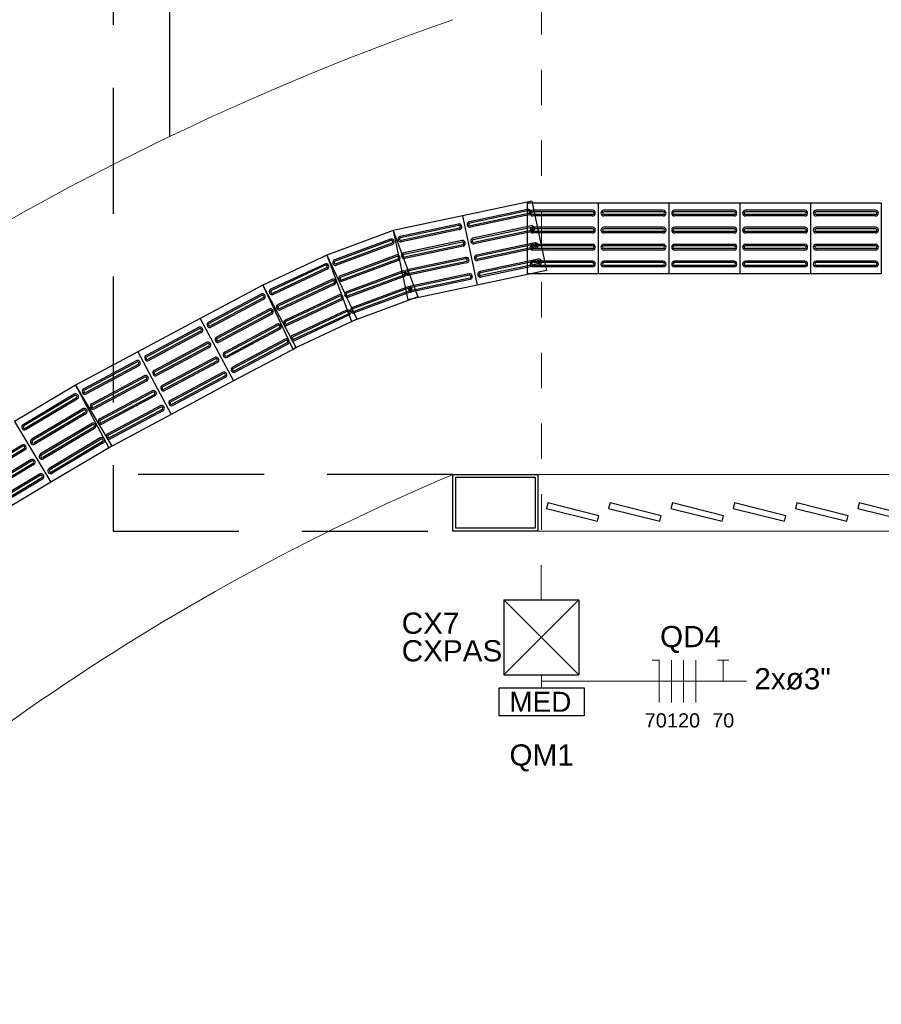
# Model space of a CAD drawing. Header units: millimetres. Extents: x -8 to 220, y -114 to 51.
# Tile 2 of 82: x 26.21 to 29.25, y -114 to -110.52. Entities that reach past the tile are written whole.
import ezdxf

# ---------------------------------------------------------------- set-up
doc = ezdxf.new("R2010")
doc.units = ezdxf.units.MM
doc.header["$MEASUREMENT"] = 0
doc.linetypes.add('HIDDEN', pattern=[0.9525, 0.635, -0.3175])
doc.linetypes.add('JIS_02_1.2', pattern=[0.25, 0.125, -0.125])
for name, color, linetype, lineweight in [('0.1', 1, 'Continuous', 9), ('02', 2, 'Continuous', 20), ('EL-Condutos', 4, 'Continuous', 5), ('EL-Fios (Fase 1)', 7, 'Continuous', 5), ('EL-Fios (Fase 2)', 7, 'Continuous', 5), ('EL-Fios (Fase 3)', 7, 'Continuous', 5), ('EL-Fios (Neutro)', 7, 'Continuous', 5), ('EL-Fios (Terra)', 7, 'Continuous', 5), ('EL-Textos conduto', 7, 'Continuous', 5), ('EL-Textos fios', 7, 'Continuous', 5), ('Textos', 7, 'Continuous', 5)]:
    doc.layers.add(name, color=color, linetype=linetype, lineweight=lineweight)
for name, color, linetype in [('1', 1, 'Continuous'), ('Arq-parede-alta', 5, 'Continuous'), ('CIV-Piso Tátil', 32, 'Continuous'), ('ESQUADRIAS CORTE', 3, 'Continuous'), ('JANELA', 3, 'Continuous'), ('P-SIMBOL', 5, 'Continuous'), ('PROJEÇÃO', 6, 'HIDDEN')]:
    doc.layers.add(name, color=color, linetype=linetype)
doc.styles.add('Arial', font='arial.ttf')

msp = doc.modelspace()

# ---------------------------------------------------------------- linework, layer by layer
at = {"layer": '0.1', "color": 8}
msp.add_arc((30.94, -119.6912), 9.709, 109.244, 144.14009, dxfattribs=at)
at = {"layer": '0.1'}
msp.add_arc((30.94, -119.6912), 8.209, 112.94311, 136.14404, dxfattribs=at)
at = {"layer": '02', "color": 8}
for p, q in [((28.04, -112.1316), (33.84, -112.1316)), ((28.04, -112.3316), (33.84, -112.3316))]:
    msp.add_line(p, q, dxfattribs=at)
at = {"layer": '1', "color": 8}
msp.add_line((26.74, -110.9377), (26.74, -106.6316), dxfattribs=at)
at = {"layer": 'Arq-parede-alta', "color": 8, "ltscale": 0.03}
msp.add_lwpolyline([(27.74, -112.1316), (28.04, -112.1316), (28.04, -112.3316), (27.74, -112.3316)], close=True, dxfattribs=at)
at = {"layer": 'CIV-Piso Tátil', "color": 251}
for p, q in [((28.0183, -111.1662), (27.7737, -111.2181)), ((28.2527, -111.1731), (28.0027, -111.1731)), ((28.0027, -111.1731), (28.0027, -111.4231)), ((28.0183, -111.1662), (28.0702, -111.4108)), ((28.5027, -111.1731), (28.2527, -111.1731)), ((28.2527, -111.1731), (28.2527, -111.4231)), ((28.2527, -111.1731), (28.2527, -111.4231)), ((28.7527, -111.1731), (28.5027, -111.1731)), ((28.5027, -111.1731), (28.5027, -111.4231)), ((28.5027, -111.1731), (28.5027, -111.4231)), ((29.0027, -111.1731), (28.7527, -111.1731)), ((28.7527, -111.1731), (28.7527, -111.4231)), ((28.7527, -111.1731), (28.7527, -111.4231)), ((29.0027, -111.1731), (29.0027, -111.4231)), ((29.2527, -111.1731), (29.0027, -111.1731)), ((29.0027, -111.1731), (29.0027, -111.4231)), ((29.2527, -111.1731), (29.2527, -111.4231)), ((27.7738, -111.2181), (27.5292, -111.2699)), ((27.7737, -111.2181), (27.8256, -111.4626)), ((27.7738, -111.2181), (27.8256, -111.4626)), ((28.0039, -111.1948), (27.7985, -111.2384)), ((28.005, -111.1997), (27.7995, -111.2433)), ((28.007, -111.2095), (27.8016, -111.253)), ((28.0081, -111.2144), (27.8026, -111.2579)), ((28.2327, -111.1981), (28.0227, -111.1981)), ((28.2327, -111.2031), (28.0227, -111.2031)), ((28.2327, -111.2131), (28.0227, -111.2131)), ((28.2327, -111.2181), (28.0227, -111.2181)), ((28.4827, -111.1981), (28.2727, -111.1981)), ((28.4827, -111.2031), (28.2727, -111.2031)), ((28.4827, -111.2131), (28.2727, -111.2131)), ((28.4827, -111.2181), (28.2727, -111.2181)), ((28.7327, -111.1981), (28.5227, -111.1981)), ((28.7327, -111.2031), (28.5227, -111.2031)), ((28.7327, -111.2131), (28.5227, -111.2131)), ((28.7327, -111.2181), (28.5227, -111.2181)), ((28.9827, -111.1981), (28.7727, -111.1981)), ((28.9827, -111.2031), (28.7727, -111.2031)), ((28.9827, -111.2131), (28.7727, -111.2131)), ((28.9827, -111.2181), (28.7727, -111.2181)), ((29.2327, -111.1981), (29.0227, -111.1981)), ((29.2327, -111.2031), (29.0227, -111.2031)), ((29.2327, -111.2131), (29.0227, -111.2131)), ((29.2327, -111.2181), (29.0227, -111.2181)), ((27.7594, -111.2467), (27.5539, -111.2902)), ((27.7604, -111.2516), (27.555, -111.2951)), ((28.0164, -111.2535), (27.8109, -111.2971)), ((27.5292, -111.2699), (27.2948, -111.3569)), ((27.5292, -111.2699), (27.6162, -111.5043)), ((27.5292, -111.2699), (27.5811, -111.5145)), ((27.7625, -111.2613), (27.5571, -111.3049)), ((27.7635, -111.2662), (27.5581, -111.3098)), ((28.0174, -111.2584), (27.812, -111.302)), ((28.0195, -111.2682), (27.8141, -111.3117)), ((28.0205, -111.2731), (27.8151, -111.3166)), ((28.2327, -111.2581), (28.0227, -111.2581)), ((28.2327, -111.2631), (28.0227, -111.2631)), ((28.2327, -111.2731), (28.0227, -111.2731)), ((28.2327, -111.2781), (28.0227, -111.2781)), ((28.4827, -111.2581), (28.2727, -111.2581)), ((28.4827, -111.2631), (28.2727, -111.2631)), ((28.4827, -111.2731), (28.2727, -111.2731)), ((28.4827, -111.2781), (28.2727, -111.2781)), ((28.7327, -111.2581), (28.5227, -111.2581)), ((28.7327, -111.2631), (28.5227, -111.2631)), ((28.7327, -111.2731), (28.5227, -111.2731)), ((28.7327, -111.2781), (28.5227, -111.2781)), ((28.9827, -111.2581), (28.7727, -111.2581)), ((28.9827, -111.2631), (28.7727, -111.2631)), ((28.9827, -111.2731), (28.7727, -111.2731)), ((28.9827, -111.2781), (28.7727, -111.2781)), ((29.2327, -111.2581), (29.0227, -111.2581)), ((29.2327, -111.2631), (29.0227, -111.2631)), ((29.2327, -111.2731), (29.0227, -111.2731)), ((29.2327, -111.2781), (29.0227, -111.2781)), ((27.5191, -111.3003), (27.3223, -111.3734)), ((27.5209, -111.305), (27.324, -111.3781)), ((27.5244, -111.3144), (27.3275, -111.3874)), ((27.5261, -111.3191), (27.3292, -111.3921)), ((27.7718, -111.3054), (27.5664, -111.3489)), ((27.7729, -111.3102), (27.5674, -111.3538)), ((27.7749, -111.32), (27.5695, -111.3636)), ((27.776, -111.3249), (27.5705, -111.3685)), ((28.0289, -111.3127), (27.8235, -111.3562)), ((28.03, -111.3175), (27.8245, -111.3611)), ((28.2327, -111.3186), (28.0227, -111.3186)), ((28.2327, -111.3236), (28.0227, -111.3236)), ((28.4827, -111.3186), (28.2727, -111.3186)), ((28.4827, -111.3236), (28.2727, -111.3236)), ((28.7327, -111.3186), (28.5227, -111.3186)), ((28.7327, -111.3236), (28.5227, -111.3236)), ((28.9827, -111.3186), (28.7727, -111.3186)), ((28.9827, -111.3236), (28.7727, -111.3236)), ((29.2327, -111.3186), (29.0227, -111.3186)), ((29.2327, -111.3236), (29.0227, -111.3236)), ((27.2948, -111.3569), (27.0685, -111.463)), ((27.2948, -111.3569), (27.401, -111.5832)), ((27.2948, -111.3569), (27.3818, -111.5913)), ((27.54, -111.3566), (27.3431, -111.4296)), ((28.032, -111.3273), (27.8266, -111.3709)), ((28.0331, -111.3322), (27.8276, -111.3758)), ((28.2327, -111.3336), (28.0227, -111.3336)), ((28.2327, -111.3386), (28.0227, -111.3386)), ((28.4827, -111.3336), (28.2727, -111.3336)), ((28.4827, -111.3386), (28.2727, -111.3386)), ((28.7327, -111.3336), (28.5227, -111.3336)), ((28.7327, -111.3386), (28.5227, -111.3386)), ((28.9827, -111.3336), (28.7727, -111.3336)), ((28.9827, -111.3386), (28.7727, -111.3386)), ((29.2327, -111.3336), (29.0227, -111.3336)), ((29.2327, -111.3386), (29.0227, -111.3386)), ((27.2873, -111.388), (27.0972, -111.4772)), ((27.2894, -111.3926), (27.0993, -111.4817)), ((27.5418, -111.3613), (27.3449, -111.4343)), ((27.5452, -111.3706), (27.3484, -111.4437)), ((27.547, -111.3753), (27.3501, -111.4484)), ((27.7844, -111.3645), (27.5789, -111.4081)), ((27.7854, -111.3694), (27.58, -111.413)), ((27.7875, -111.3792), (27.582, -111.4228)), ((27.7885, -111.3841), (27.5831, -111.4276)), ((28.0413, -111.3709), (27.8358, -111.4144)), ((28.0423, -111.3758), (27.8369, -111.4193)), ((28.0444, -111.3856), (27.839, -111.4291)), ((28.0454, -111.3905), (27.84, -111.434)), ((28.2327, -111.3781), (28.0227, -111.3781)), ((28.2327, -111.3831), (28.0227, -111.3831)), ((28.2327, -111.3931), (28.0227, -111.3931)), ((28.4827, -111.3781), (28.2727, -111.3781)), ((28.4827, -111.3831), (28.2727, -111.3831)), ((28.4827, -111.3931), (28.2727, -111.3931)), ((28.7327, -111.3781), (28.5227, -111.3781)), ((28.7327, -111.3831), (28.5227, -111.3831)), ((28.7327, -111.3931), (28.5227, -111.3931)), ((28.9827, -111.3781), (28.7727, -111.3781)), ((28.9827, -111.3831), (28.7727, -111.3831)), ((28.9827, -111.3931), (28.7727, -111.3931)), ((29.2327, -111.3781), (29.0227, -111.3781)), ((29.2327, -111.3831), (29.0227, -111.3831)), ((29.2327, -111.3931), (29.0227, -111.3931)), ((27.2937, -111.4016), (27.1036, -111.4908)), ((27.2958, -111.4061), (27.1057, -111.4953)), ((27.5611, -111.4133), (27.3642, -111.4863)), ((27.5628, -111.4179), (27.3659, -111.491)), ((27.5663, -111.4273), (27.3694, -111.5004)), ((27.7967, -111.4227), (27.5913, -111.4663)), ((27.7978, -111.4276), (27.5923, -111.4712)), ((28.0702, -111.4108), (27.8256, -111.4626)), ((28.2527, -111.4231), (28.0027, -111.4231)), ((28.2327, -111.3981), (28.0227, -111.3981)), ((28.5027, -111.4231), (28.2527, -111.4231)), ((28.4827, -111.3981), (28.2727, -111.3981)), ((28.7527, -111.4231), (28.5027, -111.4231)), ((28.7327, -111.3981), (28.5227, -111.3981)), ((29.0027, -111.4231), (28.7527, -111.4231)), ((28.9827, -111.3981), (28.7727, -111.3981)), ((29.2527, -111.4231), (29.0027, -111.4231)), ((29.2327, -111.3981), (29.0227, -111.3981)), ((27.0685, -111.463), (26.848, -111.5808)), ((27.0685, -111.463), (27.1863, -111.6836)), ((27.0685, -111.463), (27.1746, -111.6894)), ((27.3128, -111.4423), (27.1227, -111.5315)), ((27.3149, -111.4469), (27.1248, -111.536)), ((27.3192, -111.4559), (27.129, -111.5451)), ((27.3213, -111.4605), (27.1312, -111.5496)), ((27.568, -111.432), (27.3711, -111.5051)), ((27.8256, -111.4626), (27.5811, -111.5145)), ((27.7998, -111.4374), (27.5944, -111.481)), ((27.8009, -111.4423), (27.5954, -111.4859)), ((27.0626, -111.4945), (26.8774, -111.5935)), ((27.3385, -111.4971), (27.1483, -111.5863)), ((27.5818, -111.4691), (27.3849, -111.5421)), ((27.5835, -111.4738), (27.3866, -111.5468)), ((27.587, -111.4831), (27.3901, -111.5562)), ((27.5887, -111.4878), (27.3918, -111.5609)), ((27.065, -111.4989), (26.8797, -111.5979)), ((27.0697, -111.5078), (26.8844, -111.6067)), ((27.072, -111.5122), (26.8868, -111.6111)), ((27.3406, -111.5016), (27.1505, -111.5908)), ((27.3448, -111.5107), (27.1547, -111.5998)), ((27.347, -111.5152), (27.1568, -111.6044)), ((27.6162, -111.5043), (27.3818, -111.5913)), ((27.0909, -111.5474), (26.9056, -111.6464)), ((27.0932, -111.5519), (26.908, -111.6508)), ((27.0979, -111.5607), (26.9127, -111.6596)), ((27.1003, -111.5651), (26.9151, -111.664)), ((27.3638, -111.551), (27.1736, -111.6402)), ((27.3659, -111.5555), (27.1757, -111.6447)), ((27.3701, -111.5646), (27.18, -111.6537)), ((26.848, -111.5808), (26.6274, -111.6986)), ((26.848, -111.5808), (26.9657, -111.8013)), ((26.848, -111.5808), (26.9657, -111.8013)), ((27.1194, -111.6008), (26.9341, -111.6997)), ((27.401, -111.5832), (27.1746, -111.6894)), ((27.3722, -111.5691), (27.1821, -111.6583)), ((26.8421, -111.6123), (26.6569, -111.7112)), ((26.8444, -111.6167), (26.6592, -111.7156)), ((26.8492, -111.6255), (26.6639, -111.7245)), ((26.8515, -111.6299), (26.6663, -111.7289)), ((27.1217, -111.6052), (26.9365, -111.7041)), ((27.1264, -111.614), (26.9412, -111.713)), ((27.1288, -111.6184), (26.9436, -111.7174)), ((26.8704, -111.6652), (26.6851, -111.7642)), ((26.8727, -111.6696), (26.6875, -111.7686)), ((27.1474, -111.6533), (26.9622, -111.7522)), ((27.1498, -111.6577), (26.9645, -111.7566)), ((27.1545, -111.6665), (26.9692, -111.7655)), ((27.1568, -111.6709), (26.9716, -111.7699)), ((26.6274, -111.6986), (26.4069, -111.8164)), ((26.6274, -111.6986), (26.7452, -111.9191)), ((26.6274, -111.6986), (26.7452, -111.9191)), ((26.8774, -111.6785), (26.6922, -111.7774)), ((26.8798, -111.6829), (26.6945, -111.7818)), ((27.1863, -111.6836), (26.9657, -111.8013)), ((26.6216, -111.7301), (26.4363, -111.829)), ((26.6239, -111.7345), (26.4387, -111.8334)), ((26.8989, -111.7186), (26.7136, -111.8175)), ((26.9012, -111.723), (26.716, -111.8219)), ((26.9059, -111.7318), (26.7207, -111.8307)), ((26.9083, -111.7362), (26.723, -111.8351)), ((26.6286, -111.7433), (26.4434, -111.8422)), ((26.631, -111.7477), (26.4458, -111.8467)), ((26.9269, -111.7711), (26.7417, -111.87)), ((26.9293, -111.7755), (26.744, -111.8744)), ((26.6498, -111.783), (26.4646, -111.8819)), ((26.6522, -111.7874), (26.467, -111.8864)), ((26.6569, -111.7962), (26.4717, -111.8952)), ((26.6593, -111.8006), (26.474, -111.8996)), ((26.9657, -111.8013), (26.7452, -111.9191)), ((26.934, -111.7843), (26.7487, -111.8832)), ((26.9363, -111.7887), (26.7511, -111.8877)), ((26.4069, -111.8164), (26.1923, -111.9446)), ((26.4069, -111.8164), (26.5352, -112.031)), ((26.4069, -111.8164), (26.5247, -112.0369)), ((26.6783, -111.8363), (26.4931, -111.9353)), ((26.6807, -111.8408), (26.4955, -111.9397)), ((26.4026, -111.8481), (26.2223, -111.9558)), ((26.4051, -111.8524), (26.2249, -111.9601)), ((26.4103, -111.861), (26.23, -111.9687)), ((26.4128, -111.8653), (26.2326, -111.973)), ((26.6854, -111.8496), (26.5002, -111.9485)), ((26.6878, -111.854), (26.5025, -111.9529)), ((26.4334, -111.8996), (26.2531, -112.0073)), ((26.4359, -111.9039), (26.2556, -112.0116)), ((26.441, -111.9125), (26.2608, -112.0202)), ((26.7064, -111.8889), (26.5211, -111.9878)), ((26.7087, -111.8933), (26.5235, -111.9922)), ((26.7134, -111.9021), (26.5282, -112.001)), ((26.7158, -111.9065), (26.5306, -112.0054)), ((26.1923, -111.9446), (26.3206, -112.1592)), ((26.1923, -111.9446), (26.3206, -112.1592)), ((26.4436, -111.9168), (26.2633, -112.0245)), ((26.7452, -111.9191), (26.5247, -112.0369)), ((26.4644, -111.9515), (26.2841, -112.0592)), ((26.4669, -111.9558), (26.2867, -112.0635)), ((26.4721, -111.9644), (26.2918, -112.0721)), ((26.4746, -111.9687), (26.2944, -112.0764)), ((26.4949, -112.0026), (26.3146, -112.1103)), ((26.4975, -112.0069), (26.3172, -112.1146)), ((26.5026, -112.0155), (26.3223, -112.1232)), ((26.5052, -112.0198), (26.3249, -112.1275)), ((26.2187, -112.0278), (26.0385, -112.1356)), ((26.2213, -112.0321), (26.041, -112.1399)), ((26.2264, -112.0407), (26.0462, -112.1484)), ((26.229, -112.045), (26.0487, -112.1527)), ((26.5352, -112.031), (26.3206, -112.1592)), ((26.2498, -112.0798), (26.0695, -112.1875)), ((26.2523, -112.0841), (26.0721, -112.1918)), ((26.2575, -112.0926), (26.0772, -112.2004)), ((26.26, -112.0969), (26.0798, -112.2046)), ((26.2803, -112.1309), (26.1, -112.2386)), ((26.2829, -112.1351), (26.1026, -112.2429)), ((26.3206, -112.1592), (26.1059, -112.2875)), ((26.288, -112.1437), (26.1077, -112.2515)), ((26.2906, -112.148), (26.1103, -112.2557))]:
    msp.add_line(p, q, dxfattribs=at)
for centre, radius, start, end in [((28.006, -111.2046), 0.01, 281.9729, 101.9729), ((28.006, -111.2046), 0.005, 281.9729, 101.9729), ((28.0227, -111.2081), 0.01, 90, 270), ((28.0227, -111.2081), 0.005, 90, 270), ((28.2327, -111.2081), 0.01, 270, 90), ((28.2327, -111.2081), 0.005, 270, 90), ((28.2727, -111.2081), 0.01, 90, 270), ((28.2727, -111.2081), 0.005, 90, 270), ((28.4827, -111.2081), 0.01, 270, 90), ((28.4827, -111.2081), 0.005, 270, 90), ((28.5227, -111.2081), 0.01, 90, 270), ((28.5227, -111.2081), 0.005, 90, 270), ((28.7327, -111.2081), 0.01, 270, 90), ((28.7327, -111.2081), 0.005, 270, 90), ((28.7727, -111.2081), 0.01, 90, 270), ((28.7727, -111.2081), 0.005, 90, 270), ((28.9827, -111.2081), 0.01, 270, 90), ((28.9827, -111.2081), 0.005, 270, 90), ((29.0227, -111.2081), 0.01, 90, 270), ((29.0227, -111.2081), 0.005, 90, 270), ((29.2327, -111.2081), 0.01, 270, 90), ((29.2327, -111.2081), 0.005, 270, 90), ((27.7614, -111.2564), 0.01, 281.9729, 101.9729), ((27.7614, -111.2564), 0.005, 281.9729, 101.9729), ((27.8006, -111.2481), 0.01, 101.9729, 281.9729), ((27.8006, -111.2481), 0.005, 101.9729, 281.9729), ((28.0185, -111.2633), 0.01, 281.9729, 101.9729), ((28.0227, -111.2681), 0.01, 90, 270), ((28.0185, -111.2633), 0.005, 281.9729, 101.9729), ((28.0227, -111.2681), 0.005, 90, 270), ((28.2327, -111.2681), 0.01, 270, 90), ((28.2327, -111.2681), 0.005, 270, 90), ((28.2727, -111.2681), 0.01, 90, 270), ((28.2727, -111.2681), 0.005, 90, 270), ((28.4827, -111.2681), 0.01, 270, 90), ((28.4827, -111.2681), 0.005, 270, 90), ((28.5227, -111.2681), 0.01, 90, 270), ((28.5227, -111.2681), 0.005, 90, 270), ((28.7327, -111.2681), 0.01, 270, 90), ((28.7327, -111.2681), 0.005, 270, 90), ((28.7727, -111.2681), 0.01, 90, 270), ((28.7727, -111.2681), 0.005, 90, 270), ((28.9827, -111.2681), 0.01, 270, 90), ((28.9827, -111.2681), 0.005, 270, 90), ((29.0227, -111.2681), 0.01, 90, 270), ((29.0227, -111.2681), 0.005, 90, 270), ((29.2327, -111.2681), 0.01, 270, 90), ((29.2327, -111.2681), 0.005, 270, 90), ((27.5226, -111.3097), 0.01, 290.3603, 110.3603), ((27.5226, -111.3097), 0.005, 290.3603, 110.3603), ((27.556, -111.3), 0.01, 101.9729, 281.9729), ((27.556, -111.3), 0.005, 101.9729, 281.9729), ((27.7739, -111.3151), 0.01, 281.9729, 101.9729), ((27.7739, -111.3151), 0.005, 281.9729, 101.9729), ((27.813, -111.3068), 0.01, 101.9729, 281.9729), ((27.813, -111.3068), 0.005, 101.9729, 281.9729), ((28.0227, -111.3286), 0.01, 90, 270), ((28.0227, -111.3286), 0.005, 90, 270), ((28.031, -111.3224), 0.01, 281.9729, 101.9729), ((28.031, -111.3224), 0.005, 281.9729, 101.9729), ((28.2327, -111.3286), 0.01, 270, 90), ((28.2327, -111.3286), 0.005, 270, 90), ((28.2727, -111.3286), 0.01, 90, 270), ((28.2727, -111.3286), 0.005, 90, 270), ((28.4827, -111.3286), 0.01, 270, 90), ((28.4827, -111.3286), 0.005, 270, 90), ((28.5227, -111.3286), 0.01, 90, 270), ((28.5227, -111.3286), 0.005, 90, 270), ((28.7327, -111.3286), 0.01, 270, 90), ((28.7327, -111.3286), 0.005, 270, 90), ((28.7727, -111.3286), 0.01, 90, 270), ((28.7727, -111.3286), 0.005, 90, 270), ((28.9827, -111.3286), 0.01, 270, 90), ((28.9827, -111.3286), 0.005, 270, 90), ((29.0227, -111.3286), 0.01, 90, 270), ((29.0227, -111.3286), 0.005, 90, 270), ((29.2327, -111.3286), 0.01, 270, 90), ((29.2327, -111.3286), 0.005, 270, 90), ((27.5435, -111.3659), 0.01, 290.3603, 110.3603), ((27.5685, -111.3587), 0.01, 101.9729, 281.9729), ((27.5685, -111.3587), 0.005, 101.9729, 281.9729), ((27.8256, -111.366), 0.01, 101.9729, 281.9729), ((27.2916, -111.3971), 0.01, 295.1252, 115.1252), ((27.2916, -111.3971), 0.005, 295.1252, 115.1252), ((27.3257, -111.3828), 0.01, 110.3603, 290.3603), ((27.3257, -111.3828), 0.005, 110.3603, 290.3603), ((27.5435, -111.3659), 0.005, 290.3603, 110.3603), ((27.7864, -111.3743), 0.01, 281.9729, 101.9729), ((27.7864, -111.3743), 0.005, 281.9729, 101.9729), ((27.8256, -111.366), 0.005, 101.9729, 281.9729), ((28.0227, -111.3881), 0.01, 90, 270), ((28.0227, -111.3881), 0.005, 90, 270), ((28.0433, -111.3807), 0.01, 281.9729, 101.9729), ((28.0433, -111.3807), 0.005, 281.9729, 101.9729), ((28.2327, -111.3881), 0.01, 270, 90), ((28.2327, -111.3881), 0.005, 270, 90), ((28.2727, -111.3881), 0.01, 90, 270), ((28.2727, -111.3881), 0.005, 90, 270), ((28.4827, -111.3881), 0.01, 270, 90), ((28.4827, -111.3881), 0.005, 270, 90), ((28.5227, -111.3881), 0.01, 90, 270), ((28.5227, -111.3881), 0.005, 90, 270), ((28.7327, -111.3881), 0.01, 270, 90), ((28.7327, -111.3881), 0.005, 270, 90), ((28.7727, -111.3881), 0.01, 90, 270), ((28.7727, -111.3881), 0.005, 90, 270), ((28.9827, -111.3881), 0.01, 270, 90), ((28.9827, -111.3881), 0.005, 270, 90), ((29.0227, -111.3881), 0.01, 90, 270), ((29.0227, -111.3881), 0.005, 90, 270), ((29.2327, -111.3881), 0.01, 270, 90), ((29.2327, -111.3881), 0.005, 270, 90), ((27.5645, -111.4226), 0.01, 290.3603, 110.3603), ((27.5645, -111.4226), 0.005, 290.3603, 110.3603), ((27.581, -111.4179), 0.01, 101.9729, 281.9729), ((27.581, -111.4179), 0.005, 101.9729, 281.9729), ((27.7988, -111.4325), 0.01, 281.9729, 101.9729), ((27.7988, -111.4325), 0.005, 281.9729, 101.9729), ((27.8379, -111.4242), 0.01, 101.9729, 281.9729), ((27.8379, -111.4242), 0.005, 101.9729, 281.9729), ((27.317, -111.4514), 0.01, 295.1252, 115.1252), ((27.317, -111.4514), 0.005, 295.1252, 115.1252), ((27.3466, -111.439), 0.01, 110.3603, 290.3603), ((27.3466, -111.439), 0.005, 110.3603, 290.3603), ((27.0673, -111.5033), 0.01, 298.1072, 118.1072), ((27.0673, -111.5033), 0.005, 298.1072, 118.1072), ((27.1014, -111.4862), 0.01, 115.1252, 295.1252), ((27.1014, -111.4862), 0.005, 115.1252, 295.1252), ((27.3427, -111.5062), 0.01, 295.1252, 115.1252), ((27.3677, -111.4957), 0.01, 110.3603, 290.3603), ((27.3677, -111.4957), 0.005, 110.3603, 290.3603), ((27.5852, -111.4784), 0.01, 290.3603, 110.3603), ((27.5934, -111.4761), 0.01, 101.9729, 281.9729), ((27.5852, -111.4784), 0.005, 290.3603, 110.3603), ((27.5934, -111.4761), 0.005, 101.9729, 281.9729), ((27.1269, -111.5406), 0.01, 115.1252, 295.1252), ((27.3427, -111.5062), 0.005, 295.1252, 115.1252), ((27.0956, -111.5563), 0.01, 298.1072, 118.1072), ((27.0956, -111.5563), 0.005, 298.1072, 118.1072), ((27.1269, -111.5406), 0.005, 115.1252, 295.1252), ((27.368, -111.56), 0.01, 295.1252, 115.1252), ((27.368, -111.56), 0.005, 295.1252, 115.1252), ((27.3884, -111.5515), 0.01, 110.3603, 290.3603), ((27.3884, -111.5515), 0.005, 110.3603, 290.3603), ((26.8821, -111.6023), 0.01, 118.1072, 298.1072), ((26.8821, -111.6023), 0.005, 118.1072, 298.1072), ((27.1241, -111.6096), 0.01, 298.1072, 118.1072), ((27.1526, -111.5953), 0.01, 115.1252, 295.1252), ((27.1526, -111.5953), 0.005, 115.1252, 295.1252), ((26.8468, -111.6211), 0.01, 298.1072, 118.1072), ((26.8468, -111.6211), 0.005, 298.1072, 118.1072), ((27.1241, -111.6096), 0.005, 298.1072, 118.1072), ((26.8751, -111.674), 0.01, 298.1072, 118.1072), ((26.8751, -111.674), 0.005, 298.1072, 118.1072), ((26.9104, -111.6552), 0.01, 118.1072, 298.1072), ((26.9104, -111.6552), 0.005, 118.1072, 298.1072), ((27.1521, -111.6621), 0.01, 298.1072, 118.1072), ((27.1521, -111.6621), 0.005, 298.1072, 118.1072), ((27.1779, -111.6492), 0.01, 115.1252, 295.1252), ((27.1779, -111.6492), 0.005, 115.1252, 295.1252), ((26.9388, -111.7085), 0.01, 118.1072, 298.1072), ((26.9388, -111.7085), 0.005, 118.1072, 298.1072), ((26.6263, -111.7389), 0.01, 298.1072, 118.1072), ((26.6263, -111.7389), 0.005, 298.1072, 118.1072), ((26.6616, -111.7201), 0.01, 118.1072, 298.1072), ((26.6616, -111.7201), 0.005, 118.1072, 298.1072), ((26.9036, -111.7274), 0.01, 298.1072, 118.1072), ((26.9036, -111.7274), 0.005, 298.1072, 118.1072), ((26.6898, -111.773), 0.01, 118.1072, 298.1072), ((26.6898, -111.773), 0.005, 118.1072, 298.1072), ((26.9316, -111.7799), 0.01, 298.1072, 118.1072), ((26.9316, -111.7799), 0.005, 298.1072, 118.1072), ((26.9669, -111.761), 0.01, 118.1072, 298.1072), ((26.9669, -111.761), 0.005, 118.1072, 298.1072), ((26.6546, -111.7918), 0.01, 298.1072, 118.1072), ((26.6546, -111.7918), 0.005, 298.1072, 118.1072), ((26.4077, -111.8567), 0.01, 300.8597, 120.8597), ((26.4411, -111.8378), 0.01, 118.1072, 298.1072), ((26.4411, -111.8378), 0.005, 118.1072, 298.1072), ((26.683, -111.8452), 0.01, 298.1072, 118.1072), ((26.683, -111.8452), 0.005, 298.1072, 118.1072), ((26.7183, -111.8263), 0.01, 118.1072, 298.1072), ((26.7183, -111.8263), 0.005, 118.1072, 298.1072), ((26.4077, -111.8567), 0.005, 300.8597, 120.8597), ((26.7464, -111.8788), 0.01, 118.1072, 298.1072), ((26.7464, -111.8788), 0.005, 118.1072, 298.1072), ((26.4385, -111.9082), 0.01, 300.8597, 120.8597), ((26.4385, -111.9082), 0.005, 300.8597, 120.8597), ((26.4693, -111.8908), 0.01, 118.1072, 298.1072), ((26.4693, -111.8908), 0.005, 118.1072, 298.1072), ((26.7111, -111.8977), 0.01, 298.1072, 118.1072), ((26.7111, -111.8977), 0.005, 298.1072, 118.1072), ((26.4695, -111.9601), 0.01, 300.8597, 120.8597), ((26.4978, -111.9441), 0.01, 118.1072, 298.1072), ((26.4978, -111.9441), 0.005, 118.1072, 298.1072), ((26.2274, -111.9644), 0.01, 120.8597, 300.8597), ((26.2274, -111.9644), 0.005, 120.8597, 300.8597), ((26.4695, -111.9601), 0.005, 300.8597, 120.8597), ((26.2582, -112.0159), 0.01, 120.8597, 300.8597), ((26.2582, -112.0159), 0.005, 120.8597, 300.8597), ((26.5, -112.0112), 0.01, 300.8597, 120.8597), ((26.5, -112.0112), 0.005, 300.8597, 120.8597), ((26.5259, -111.9966), 0.01, 118.1072, 298.1072), ((26.5259, -111.9966), 0.005, 118.1072, 298.1072), ((26.2239, -112.0364), 0.01, 300.8597, 120.8597), ((26.2239, -112.0364), 0.005, 300.8597, 120.8597), ((26.2549, -112.0883), 0.01, 300.8597, 120.8597), ((26.2549, -112.0883), 0.005, 300.8597, 120.8597), ((26.2892, -112.0678), 0.01, 120.8597, 300.8597), ((26.2892, -112.0678), 0.005, 120.8597, 300.8597), ((26.3198, -112.1189), 0.01, 120.8597, 300.8597), ((26.3198, -112.1189), 0.005, 120.8597, 300.8597), ((26.2854, -112.1394), 0.01, 300.8597, 120.8597), ((26.2854, -112.1394), 0.005, 300.8597, 120.8597)]:
    msp.add_arc(centre, radius, start, end, dxfattribs=at)
at = {"layer": 'EL-Condutos', "linetype": 'JIS_02_1.2'}
for points in [[(28.0522, -112.5766), (28.0523, -112.2603), (28.0525, -111.9637), (28.0526, -111.6855), (28.0527, -111.4243), (28.0528, -111.1787), (28.0529, -110.9472), (28.053, -110.7284), (28.0531, -110.521), (28.0531, -110.3234), (28.0532, -110.1344), (28.0533, -109.9524), (28.0534, -109.7761), (28.0534, -109.604), (28.0535, -109.4347), (28.0536, -109.2669), (28.0536, -109.099), (28.0537, -108.9298), (28.0538, -108.7577), (28.0539, -108.5814), (28.0539, -108.3994), (28.054, -108.2103), (28.0541, -108.0128), (28.0542, -107.8053), (28.0543, -107.5866), (28.0544, -107.3551), (28.0545, -107.1094), (28.0546, -106.8482), (28.0547, -106.5701), (28.0548, -106.2735), (28.055, -105.9571)], [(28.053, -112.8393), (28.053, -112.8406), (28.053, -112.8418), (28.053, -112.8431), (28.053, -112.8444), (28.053, -112.8457), (28.053, -112.8471), (28.0531, -112.8484), (28.0531, -112.8498), (28.0531, -112.8511), (28.0531, -112.8525), (28.0531, -112.854), (28.0531, -112.8554), (28.0531, -112.8568), (28.0531, -112.8583), (28.0531, -112.8598), (28.0531, -112.8613), (28.0531, -112.8629), (28.0532, -112.8644), (28.0532, -112.866), (28.0532, -112.8676), (28.0532, -112.8692), (28.0532, -112.8709), (28.0532, -112.8725), (28.0532, -112.8742), (28.0532, -112.8759), (28.0532, -112.8777), (28.0533, -112.8794), (28.0533, -112.8812), (28.0533, -112.883), (28.0533, -112.8849)]]:
    msp.add_spline(points, degree=3, dxfattribs=at)
at = {"layer": 'EL-Fios (Fase 1)'}
msp.add_line((28.5117, -112.9371), (28.5117, -112.7871), dxfattribs=at)
at = {"layer": 'EL-Fios (Fase 2)'}
msp.add_line((28.5545, -112.9371), (28.5545, -112.7871), dxfattribs=at)
at = {"layer": 'EL-Fios (Fase 3)'}
msp.add_line((28.5974, -112.9371), (28.5974, -112.7871), dxfattribs=at)
at = {"layer": 'EL-Fios (Neutro)'}
for p in [(28.4438, -112.7871), (28.4688, -112.9371)]:
    msp.add_line(p, (28.4688, -112.7871), dxfattribs=at)
at = {"layer": 'EL-Fios (Terra)'}
msp.add_lwpolyline([(28.6945, -112.8621), (28.6945, -112.7871), (28.6745, -112.7871), (28.7145, -112.7871)], dxfattribs=at)
at = {"layer": 'EL-Textos fios'}
for p, q in [((28.0531, -112.8621), (28.3746, -112.8621)), ((28.3746, -112.8621), (28.7762, -112.8621))]:
    msp.add_line(p, q, dxfattribs=at)
at = {"layer": 'ESQUADRIAS CORTE', "color": 8}
for points in [[(28.07, -112.2516), (28.2506, -112.2968), (28.2555, -112.2773), (28.0749, -112.2322)], [(28.29, -112.2516), (28.4706, -112.2968), (28.4755, -112.2773), (28.2949, -112.2322)], [(28.51, -112.2516), (28.6906, -112.2968), (28.6955, -112.2773), (28.5149, -112.2322)], [(28.73, -112.2516), (28.9106, -112.2968), (28.9155, -112.2773), (28.7349, -112.2322)], [(28.95, -112.2516), (29.1306, -112.2968), (29.1355, -112.2773), (28.9549, -112.2322)], [(29.17, -112.2516), (29.3506, -112.2968), (29.3555, -112.2773), (29.1749, -112.2322)]]:
    msp.add_lwpolyline(points, close=True, dxfattribs=at)
at = {"layer": 'JANELA', "color": 8}
msp.add_lwpolyline([(27.75, -112.1416), (28.03, -112.1416), (28.03, -112.3216), (27.75, -112.3216)], close=True, dxfattribs=at)
at = {"layer": 'P-SIMBOL'}
for p, q in [((27.9196, -112.5744), (28.1846, -112.5744)), ((27.9196, -112.5744), (27.9196, -112.8394)), ((27.9196, -112.5744), (28.1846, -112.8394)), ((28.1846, -112.5744), (27.9196, -112.8394)), ((28.1846, -112.5744), (28.1846, -112.8394)), ((27.9196, -112.8394), (28.1846, -112.8394))]:
    msp.add_line(p, q, dxfattribs=at)
msp.add_lwpolyline([(28.2037, -112.8849), (28.2037, -112.9849), (27.9028, -112.9849), (27.9028, -112.8849), (28.2037, -112.8849)], dxfattribs=at)
at = {"layer": 'PROJEÇÃO', "color": 8, "ltscale": 0.7}
msp.add_line((27.74, -112.1316), (26.54, -112.1316), dxfattribs=at)
msp.add_lwpolyline([(26.54, -105.4316), (26.54, -112.3316), (27.74, -112.3316)], dxfattribs=at)

# ---------------------------------------------------------------- texts
at = {"layer": 'EL-Textos conduto', "insert": (28.9395, -112.8928), "char_height": 0.075, "width": 0.54032, "attachment_point": 8, "rotation": 0.0002, "line_spacing_factor": 0.6, "style": 'Arial'}
msp.add_mtext('2xø3"', dxfattribs=at)
at = {"layer": 'EL-Textos fios', "attachment_point": 8, "line_spacing_factor": 0.6, "style": 'Arial'}
for s, insert, char_height, width in [('QD4', (28.5791, -112.7624), 0.075, 0.430907), ('70', (28.4563, -113.0261), 0.05, 0.155335), ('120', (28.5545, -113.0261), 0.05, 0.233003), ('70', (28.6945, -113.0261), 0.05, 0.155335)]:
    msp.add_mtext(s, dxfattribs=dict(at, insert=insert, char_height=char_height, width=width))
at = {"layer": 'P-SIMBOL', "insert": (28.0488, -112.9701), "char_height": 0.0706, "width": 0.438452, "attachment_point": 8, "line_spacing_factor": 0.6, "style": 'Arial'}
msp.add_mtext('MED', dxfattribs=at)
at = {"layer": 'Textos', "char_height": 0.075, "line_spacing_factor": 0.6, "style": 'Arial'}
for s, insert, width, attachment_point in [('CX7', (27.5592, -112.6956), 0.407698, 7), ('CXPAS', (27.5592, -112.7931), 0.710671, 7), ('QM1', (28.0533, -113.1809), 0.454116, 8)]:
    msp.add_mtext(s, dxfattribs=dict(at, insert=insert, width=width, attachment_point=attachment_point))

doc.saveas('drawing.dxf')
